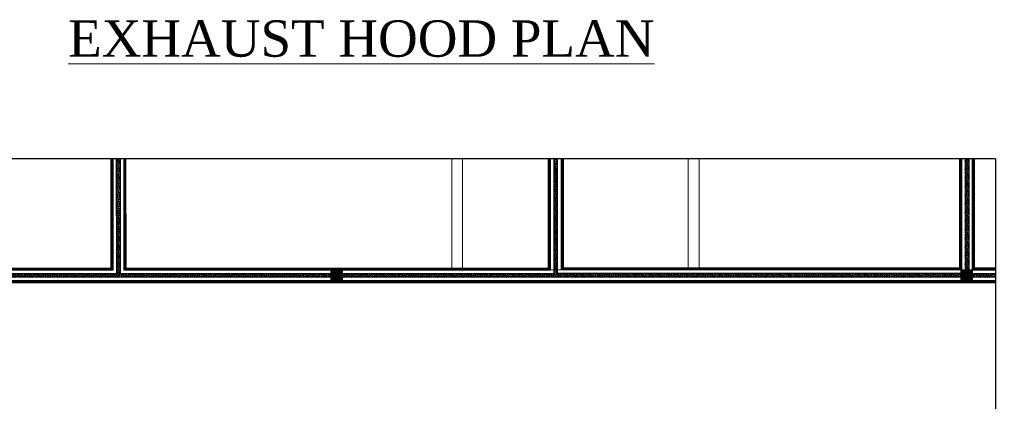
# Model space of a CAD drawing. Header units: inches. Extents: x 1703 to 137267, y -37098 to 14102.
# Tile 139 of 139: x 123739 to 137267, y 8856 to 14102. Entities that reach past the tile are written whole.
import ezdxf

# ---------------------------------------------------------------- set-up
doc = ezdxf.new("R2010")
doc.units = ezdxf.units.IN
doc.header["$MEASUREMENT"] = 0
doc.linetypes.add('LEVEL-F-OVERALL LAYOUT$0$Hidden 2mm', pattern=[3, 2, -1])
for name, color, linetype, lineweight in [('L1', 171, 'Continuous', 13), ('LEVEL-F-OVERALL LAYOUT$0$A-DETL', 251, 'Continuous', 15), ('LEVEL-F-OVERALL LAYOUT$0$A-WALL-FULL-EXTR', 251, 'Continuous', 35)]:
    doc.layers.add(name, color=color, linetype=linetype, lineweight=lineweight)
doc.layers.add('LEVEL-F-OVERALL LAYOUT$0$NEW PILASTERS', color=251, linetype='Continuous')
doc.layers.add('LEVEL-F-OVERALL LAYOUT$0$S-Section-Steel', color=251, linetype='Continuous')
doc.styles.add('style12', font='BOOKOSI.TTF')
pattern_1 = [(11.6, (-781580.08, 630630.54), (-4.788168, 23.32613563), []), (101.6, (-781580.08, 630630.54), (-23.32613563, -4.788168), [])]

# ---------------------------------------------------------------- blocks, each defined once
blk = doc.blocks.new('LEVEL-F-OVERALL LAYOUT$0$SHS150x5')
at = {"layer": 'LEVEL-F-OVERALL LAYOUT$0$S-Section-Steel'}
h = blk.add_hatch(color=256, dxfattribs=at)
h.dxf.hatch_style = 1
h.paths.add_polyline_path([(322740, -171646), (322890, -171646), (322890, -171796), (322740, -171796)])
blk.add_lwpolyline([(322740, -171646), (322890, -171646), (322890, -171796), (322740, -171796)], close=True, dxfattribs=at)
blk = doc.blocks.new('LEVEL-F-OVERALL LAYOUT$0$150x150')
blk.add_blockref('LEVEL-F-OVERALL LAYOUT$0$SHS150x5', (-322815, 171721))

msp = doc.modelspace()

# ---------------------------------------------------------------- hatches: boundary and pattern name
at = {"layer": 'LEVEL-F-OVERALL LAYOUT$0$A-WALL-FULL-EXTR', "lineweight": -2}
h = msp.add_hatch(dxfattribs=at)
h.set_pattern_fill('ANSI37', color=2, scale=7.5, angle=326.6)
h.set_pattern_definition(pattern_1)
edge = h.paths.add_edge_path()
edge.add_line((128018.5, 10561.9), (116715.3, 10561.9))
edge.add_line((116715.3, 10561.9), (116641.5, 10612.1))
edge.add_line((116641.5, 10612.1), (119068.4, 10614.9))
edge.add_line((119068.4, 10614.9), (119066.6, 12189.3))
edge.add_line((119066.6, 12189.3), (119117.3, 12189.3))
edge.add_line((119117.3, 12189.3), (119118.4, 10612))
edge.add_line((119118.4, 10612), (125072.9, 10612))
edge.add_line((125072.9, 10612), (125070.5, 12189.3))
edge.add_line((125070.5, 12189.3), (125117.9, 12189.3))
edge.add_line((125117.9, 12189.3), (125120.2, 10612))
edge.add_line((125120.2, 10612), (128018.4, 10612))
edge.add_line((128018.4, 10612), (128018.4, 10561.9))
h = msp.add_hatch(dxfattribs=at)
h.set_pattern_fill('ANSI37', color=2, scale=7.5, angle=326.6)
h.set_pattern_definition(pattern_1)
h.paths.add_polyline_path([(128018.5, 10612), (128018.5, 10562), (137146, 10562.1), (137144.5, 10612.1), (136780.4, 10612.1), (136781.2, 12189.3), (136777.8, 12189.3), (136727.9, 12189.2), (136727.9, 10612), (131130.1, 10613.4), (131130.2, 12189.3), (131080.2, 12189.3), (131080.2, 10612)])

# ---------------------------------------------------------------- linework, layer by layer
at = {"color": 6, "linetype": 'Continuous', "ltscale": 0.25}
for points in [[(137145.3, 12189.3), (122106.4, 12190.5), (122067.4, 11862.4), (121870, 12435.1), (121814.1, 12189.3), (115820.7, 12189.3)], [(137145.3, 12191.3), (137144.8, 6152.5), (137018.4, 6129.3), (137266.6, 6032.2), (137146.3, 6020.2), (137145.3, 0)]]:
    msp.add_lwpolyline(points, dxfattribs=at)
at = {"layer": 'LEVEL-F-OVERALL LAYOUT$0$A-DETL', "linetype": 'LEVEL-F-OVERALL LAYOUT$0$Hidden 2mm', "lineweight": 15}
for p, q in [((129674.3, 12189.3), (129674.3, 10662)), ((129824.3, 10663.4), (129824.3, 12189.3)), ((131180.1, 10663.4), (131180.1, 12189.3)), ((132924.2, 12189.3), (132924.2, 10662.1)), ((133074.2, 10662.1), (133074.2, 12189.3)), ((129674.3, 10662), (128018.4, 10662)), ((137145.3, 10662.1), (133074.2, 10662.1))]:
    msp.add_line(p, q, dxfattribs=at)
msp.add_lwpolyline([(132924.2, 10662.1), (131247.6, 10663.4), (129824.3, 10663.4)], dxfattribs=at)
at = {"layer": 'LEVEL-F-OVERALL LAYOUT$0$A-WALL-FULL-EXTR', "color": 2, "lineweight": -2}
for points in [[(119117.3, 12189.3), (119118.4, 10612), (125072.9, 10612), (125070.6, 12189.3)], [(119167.3, 12189.3), (119168.4, 10662), (125022.9, 10662), (125021.1, 12189.3)], [(119179.8, 12189.3), (119180.9, 10674.5), (125010.4, 10674.5), (125008.6, 12189.3)], [(119192.3, 12189.3), (119193.3, 10687), (124997.8, 10687), (124996.1, 12189.3)], [(125117.9, 12189.3), (125120.2, 10612), (128018.4, 10612)], [(125168.4, 12189.3), (125170.2, 10662), (128018.4, 10662)], [(125180.9, 12189.3), (125182.7, 10674.5), (128018.4, 10674.5)], [(125193.4, 12189.3), (125195.1, 10687), (128018.4, 10687)], [(128018.4, 10662), (131030.2, 10662), (131030.2, 12189.3)], [(128018.4, 10674.5), (131017.7, 10674.5), (131017.7, 12189.3)], [(128018.4, 10687), (131005.2, 10687), (131005.2, 12189.3)], [(128018.5, 10612), (131080.2, 10612), (131080.2, 12189.3)], [(136727.9, 12189.3), (136727.9, 10612), (131130.1, 10613.4), (131130.2, 12189.3)], [(131180.2, 12189.3), (131180.1, 10663.4)], [(136677.9, 12189.3), (136677.9, 10662.1), (131180.1, 10663.4)], [(136665.4, 12189.3), (136665.4, 10674.6), (131180.1, 10675.9)], [(136652.9, 12189.3), (136652.9, 10687.1), (131180.1, 10688.4)], [(131192.7, 12189.3), (131192.6, 10663.4)], [(131205.2, 12189.3), (131205.1, 10663.4)], [(136781.2, 12189.3), (136780.4, 10612.1), (137145.3, 10612.1)], [(136830.4, 10662.1), (136831.2, 12189.3)], [(137145.3, 10674.6), (136842.9, 10674.6), (136843.7, 12189.3)], [(137145.3, 10687.1), (136855.4, 10687.1), (136856.2, 12189.3)], [(128018.5, 10561.9), (116715.3, 10561.9)], [(137145.3, 10562.1), (128018.5, 10562)], [(136830.4, 10662.1), (137145.3, 10662.1)], [(128018.5, 10511.9), (116791.1, 10511.9)], [(128018.5, 10499.4), (116808.3, 10499.4)], [(128018.5, 10486.9), (116835.4, 10486.9)], [(137145.3, 10512.1), (128018.5, 10512)], [(137145.3, 10499.6), (128018.5, 10499.5)], [(137145.3, 10487.1), (128018.6, 10487)]]:
    msp.add_lwpolyline(points, dxfattribs=at)

# ---------------------------------------------------------------- block references
at = {"layer": 'LEVEL-F-OVERALL LAYOUT$0$NEW PILASTERS', "rotation": 0.04019583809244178}
for p in [(128093.5, 10587), (136751.1, 10587)]:
    msp.add_blockref('LEVEL-F-OVERALL LAYOUT$0$150x150', p, dxfattribs=at)

# ---------------------------------------------------------------- texts
at = {"layer": 'L1', "color": 0, "insert": (128432.2, 14093.6), "char_height": 500, "width": 11070.056, "attachment_point": 2, "style": 'style12'}
msp.add_mtext('{\\LEXHAUST HOOD PLAN}', dxfattribs=at)

doc.saveas('drawing.dxf')
